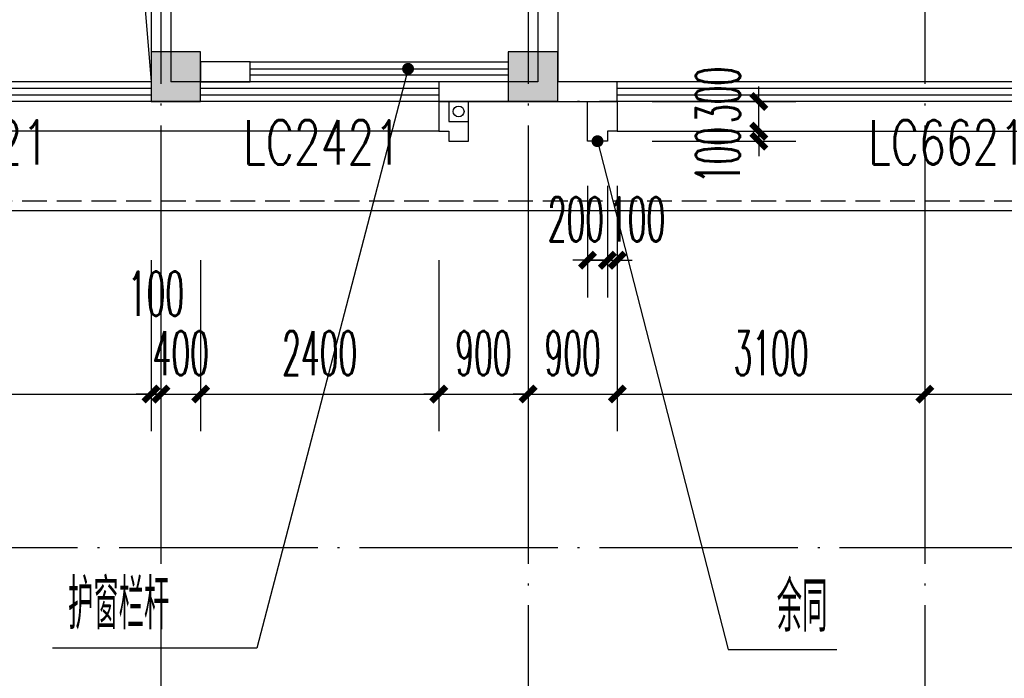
# Model space of a CAD drawing. Extents: x 1779708 to 7299578, y -1121471 to 88434.
# Tile 244 of 256: x 4460893 to 4470818, y -979659 to -973018. Entities that reach past the tile are written whole.
import ezdxf

# ---------------------------------------------------------------- set-up
doc = ezdxf.new("R2010")
doc.units = 0
doc.header["$LTSCALE"] = 1000
doc.header["$MEASUREMENT"] = 0
doc.linetypes.add('DASH', pattern=[0.35, 0.25, -0.1])
doc.linetypes.add('DOTE', pattern=[2.42, 2, -0.2, 0.02, -0.2])
doc.layers.get('0').update_dxf_attribs({"linetype": 'CONTINUOUS'})
doc.layers.get('Defpoints').update_dxf_attribs({"linetype": 'CONTINUOUS'})
for name, color, linetype in [('11111111111111111111111111111', 50, 'DASH'), ('DIM_LEAD', 3, 'CONTINUOUS'), ('DIM_污水', 3, 'CONTINUOUS'), ('DOTE', 1, 'DOTE'), ('P_PS_DIM', 1, 'CONTINUOUS'), ('PUB_DIM', 3, 'CONTINUOUS'), ('PUB_TEXT', 7, 'CONTINUOUS'), ('WALL', 255, 'CONTINUOUS'), ('WINDOW', 2, 'CONTINUOUS'), ('WINDOW_TEXT', 7, 'CONTINUOUS'), ('修改', 6, 'CONTINUOUS'), ('墙柱', 2, 'CONTINUOUS'), ('室外构件', 4, 'CONTINUOUS'), ('看线', 3, 'CONTINUOUS')]:
    doc.layers.add(name, color=color, linetype=linetype)
doc.styles.add('_TCH_DIM', font='SIMPLEX.shx', dxfattribs={"width": 0.7, "bigfont": 'GBCBIG.shx'})
doc.styles.add('_TCH_DIM_T3', font='SIMPLEX.shx', dxfattribs={"width": 0.494118, "bigfont": 'GBCBIG.shx'})
doc.styles.add('_TCH_WINDOW', font='SIMPLEX', dxfattribs={"height": 3.5, "bigfont": 'GBCBIG'})
doc.dimstyles.new('_TCH_ARCH&&150', dxfattribs={"dimtxt": 446.25, "dimasz": 150, "dimexe": 375, "dimexo": 450, "dimgap": 189.375, "dimtad": 1, "dimdec": 0, "dimzin": 0, "dimdsep": 46, "dimtxsty": '_TCH_DIM_T3', "dimblk": 'ARCHTICK', "dimcen": 0.09, "dimdle": 225, "dimclrt": 7, "dimazin": 2, "dimtfac": 1, "dimtdec": 0, "dimtix": 1, "dimtmove": 2, "dimatfit": 3, "dimfxl": 250, "dimtolj": 1, "dimtzin": 0, "dimarcsym": 0})

# ---------------------------------------------------------------- blocks, each defined once
blk = doc.blocks.new('A$C159220C3')
at = {"layer": 'DOTE'}
for p, q in [((22300, 149200), (22300, 7200)), ((26000, 149200), (26000, 7200)), ((30000, 149200), (30000, 7200)), ((86800, 96200), (7200, 96200)), ((86800, 91700), (7200, 91700))]:
    blk.add_line(p, q, dxfattribs=at)
blk = doc.blocks.new('a1')
at = {"layer": '11111111111111111111111111111'}
for p, q in [((59122, 49135.6), (59122, 48935.6)), ((59322, 49135.6), (59122, 49135.6)), ((59322, 48935.6), (59322, 49135.6)), ((59122, 48935.6), (59322, 48935.6))]:
    blk.add_line(p, q, dxfattribs=at)
blk = doc.blocks.new('$WINLIB2D$00000001')
at = {"color": 0}
for points in [[(-0.5, 0.5), (-0.5, -0.5)], [(-0.5, 0.5), (0.5, 0.5)], [(0.5, -0.5), (0.5, 0.5)], [(0.5, 0.1667), (-0.5, 0.1667)], [(0.5, -0.1667), (-0.5, -0.1667)], [(-0.5, -0.5), (0.5, -0.5)]]:
    blk.add_lwpolyline(points, dxfattribs=at)
blk = doc.blocks.new('_ArchTick')
at = {"color": 0, "linetype": 'ByBlock', "const_width": 0.4}
blk.add_lwpolyline([(-0.5, -0.5), (0.5, 0.5)], dxfattribs=at)
blk = doc.blocks.new('*D4988')
at = {"layer": 'Defpoints', "color": 0, "transparency": 16777216}
for p in [(4470017.1, -974993.3), (4473517.1, -974993.3), (4473517.1, -976793.3)]:
    blk.add_point(p, dxfattribs=at)
at = {"layer": 'PUB_DIM', "color": 0, "lineweight": -2, "transparency": 16777216}
for p, q in [((4470017.1, -975443.3), (4470017.1, -977168.3)), ((4473517.1, -975443.3), (4473517.1, -977168.3)), ((4469792.1, -976793.3), (4473742.1, -976793.3))]:
    blk.add_line(p, q, dxfattribs=at)
at = {"layer": 'PUB_DIM', "color": 0, "lineweight": -2, "transparency": 16777216, "xscale": 150, "yscale": 150, "zscale": 150, "rotation": 180}
blk.add_blockref('_ArchTick', (4470017.1, -976793.3), dxfattribs=at)
at = {"layer": 'PUB_DIM', "color": 0, "lineweight": -2, "transparency": 16777216, "xscale": 150, "yscale": 150, "zscale": 150}
blk.add_blockref('_ArchTick', (4473517.1, -976793.3), dxfattribs=at)
at = {"layer": 'PUB_DIM', "color": 7, "transparency": 16777216, "insert": (4471767.1, -976380.8), "char_height": 446.25, "attachment_point": 5, "style": '_TCH_DIM_T3'}
blk.add_mtext('\\A1;3500', dxfattribs=at)
blk = doc.blocks.new('*D4989')
at = {"layer": 'Defpoints', "color": 0, "transparency": 16777216}
for p in [(4466917.1, -974993.3), (4470017.1, -974993.3), (4470017.1, -976793.3)]:
    blk.add_point(p, dxfattribs=at)
at = {"layer": 'PUB_DIM', "color": 0, "lineweight": -2, "transparency": 16777216}
for p, q in [((4466917.1, -975443.3), (4466917.1, -977168.3)), ((4470017.1, -975443.3), (4470017.1, -977168.3)), ((4466692.1, -976793.3), (4470242.1, -976793.3))]:
    blk.add_line(p, q, dxfattribs=at)
at = {"layer": 'PUB_DIM', "color": 0, "lineweight": -2, "transparency": 16777216, "xscale": 150, "yscale": 150, "zscale": 150, "rotation": 180}
blk.add_blockref('_ArchTick', (4466917.1, -976793.3), dxfattribs=at)
at = {"layer": 'PUB_DIM', "color": 0, "lineweight": -2, "transparency": 16777216, "xscale": 150, "yscale": 150, "zscale": 150}
blk.add_blockref('_ArchTick', (4470017.1, -976793.3), dxfattribs=at)
at = {"layer": 'PUB_DIM', "color": 7, "transparency": 16777216, "insert": (4468467.1, -976380.8), "char_height": 446.25, "attachment_point": 5, "style": '_TCH_DIM_T3'}
blk.add_mtext('\\A1;3100', dxfattribs=at)
blk = doc.blocks.new('*D4990')
at = {"layer": 'Defpoints', "color": 0, "transparency": 16777216}
for p in [(4466017.1, -974993.3), (4466917.1, -974993.3), (4466917.1, -976793.3)]:
    blk.add_point(p, dxfattribs=at)
at = {"layer": 'PUB_DIM', "color": 0, "lineweight": -2, "transparency": 16777216}
for p, q in [((4466017.1, -975443.3), (4466017.1, -977168.3)), ((4466917.1, -975443.3), (4466917.1, -977168.3)), ((4466017.1, -976793.3), (4465867.1, -976793.3)), ((4466017.1, -976793.3), (4466917.1, -976793.3)), ((4466917.1, -976793.3), (4467067.1, -976793.3))]:
    blk.add_line(p, q, dxfattribs=at)
at = {"layer": 'PUB_DIM', "color": 0, "lineweight": -2, "transparency": 16777216, "xscale": 150, "yscale": 150, "zscale": 150}
blk.add_blockref('_ArchTick', (4466017.1, -976793.3), dxfattribs=at)
at = {"layer": 'PUB_DIM', "color": 0, "lineweight": -2, "transparency": 16777216, "xscale": 150, "yscale": 150, "zscale": 150, "rotation": 180}
blk.add_blockref('_ArchTick', (4466917.1, -976793.3), dxfattribs=at)
at = {"layer": 'PUB_DIM', "color": 7, "transparency": 16777216, "insert": (4466467.1, -976380.8), "char_height": 446.25, "attachment_point": 5, "style": '_TCH_DIM_T3'}
blk.add_mtext('\\A1;900', dxfattribs=at)
blk = doc.blocks.new('*D4991')
at = {"layer": 'Defpoints', "color": 0, "transparency": 16777216}
for p in [(4465117.1, -974993.3), (4466017.1, -974993.3), (4466017.1, -976793.3)]:
    blk.add_point(p, dxfattribs=at)
at = {"layer": 'PUB_DIM', "color": 0, "lineweight": -2, "transparency": 16777216}
for p, q in [((4465117.1, -975443.3), (4465117.1, -977168.3)), ((4466017.1, -975443.3), (4466017.1, -977168.3)), ((4465117.1, -976793.3), (4464967.1, -976793.3)), ((4465117.1, -976793.3), (4466017.1, -976793.3)), ((4466017.1, -976793.3), (4466167.1, -976793.3))]:
    blk.add_line(p, q, dxfattribs=at)
at = {"layer": 'PUB_DIM', "color": 0, "lineweight": -2, "transparency": 16777216, "xscale": 150, "yscale": 150, "zscale": 150}
blk.add_blockref('_ArchTick', (4465117.1, -976793.3), dxfattribs=at)
at = {"layer": 'PUB_DIM', "color": 0, "lineweight": -2, "transparency": 16777216, "xscale": 150, "yscale": 150, "zscale": 150, "rotation": 180}
blk.add_blockref('_ArchTick', (4466017.1, -976793.3), dxfattribs=at)
at = {"layer": 'PUB_DIM', "color": 7, "transparency": 16777216, "insert": (4465567.1, -976380.8), "char_height": 446.25, "attachment_point": 5, "style": '_TCH_DIM_T3'}
blk.add_mtext('\\A1;900', dxfattribs=at)
blk = doc.blocks.new('*D4992')
at = {"layer": 'Defpoints', "color": 0, "transparency": 16777216}
for p in [(4462717.1, -974993.3), (4465117.1, -974993.3), (4465117.1, -976793.3)]:
    blk.add_point(p, dxfattribs=at)
at = {"layer": 'PUB_DIM', "color": 0, "lineweight": -2, "transparency": 16777216}
for p, q in [((4462717.1, -975443.3), (4462717.1, -977168.3)), ((4465117.1, -975443.3), (4465117.1, -977168.3)), ((4462492.1, -976793.3), (4465342.1, -976793.3))]:
    blk.add_line(p, q, dxfattribs=at)
at = {"layer": 'PUB_DIM', "color": 0, "lineweight": -2, "transparency": 16777216, "xscale": 150, "yscale": 150, "zscale": 150, "rotation": 180}
blk.add_blockref('_ArchTick', (4462717.1, -976793.3), dxfattribs=at)
at = {"layer": 'PUB_DIM', "color": 0, "lineweight": -2, "transparency": 16777216, "xscale": 150, "yscale": 150, "zscale": 150}
blk.add_blockref('_ArchTick', (4465117.1, -976793.3), dxfattribs=at)
at = {"layer": 'PUB_DIM', "color": 7, "transparency": 16777216, "insert": (4463917.1, -976380.8), "char_height": 446.25, "attachment_point": 5, "style": '_TCH_DIM_T3'}
blk.add_mtext('\\A1;2400', dxfattribs=at)
blk = doc.blocks.new('*D4993')
at = {"layer": 'Defpoints', "color": 0, "transparency": 16777216}
for p in [(4462317.1, -974993.3), (4462717.1, -974993.3), (4462717.1, -976793.3)]:
    blk.add_point(p, dxfattribs=at)
at = {"layer": 'PUB_DIM', "color": 0, "lineweight": -2, "transparency": 16777216}
for p, q in [((4462317.1, -975443.3), (4462317.1, -977168.3)), ((4462717.1, -975443.3), (4462717.1, -977168.3)), ((4462317.1, -976793.3), (4462167.1, -976793.3)), ((4462317.1, -976793.3), (4462717.1, -976793.3)), ((4462717.1, -976793.3), (4462867.1, -976793.3))]:
    blk.add_line(p, q, dxfattribs=at)
at = {"layer": 'PUB_DIM', "color": 0, "lineweight": -2, "transparency": 16777216, "xscale": 150, "yscale": 150, "zscale": 150}
blk.add_blockref('_ArchTick', (4462317.1, -976793.3), dxfattribs=at)
at = {"layer": 'PUB_DIM', "color": 0, "lineweight": -2, "transparency": 16777216, "xscale": 150, "yscale": 150, "zscale": 150, "rotation": 180}
blk.add_blockref('_ArchTick', (4462717.1, -976793.3), dxfattribs=at)
at = {"layer": 'PUB_DIM', "color": 7, "transparency": 16777216, "insert": (4462517.1, -976380.8), "char_height": 446.25, "attachment_point": 5, "style": '_TCH_DIM_T3'}
blk.add_mtext('\\A1;400', dxfattribs=at)
blk = doc.blocks.new('*D4994')
at = {"layer": 'Defpoints', "color": 0, "transparency": 16777216}
for p in [(4462217.1, -974993.3), (4462317.1, -974993.3), (4462317.1, -976793.3)]:
    blk.add_point(p, dxfattribs=at)
at = {"layer": 'PUB_DIM', "color": 0, "lineweight": -2, "transparency": 16777216}
for p, q in [((4462217.1, -975443.3), (4462217.1, -977168.3)), ((4462317.1, -975443.3), (4462317.1, -977168.3)), ((4462217.1, -976793.3), (4462067.1, -976793.3)), ((4462217.1, -976793.3), (4462317.1, -976793.3)), ((4462317.1, -976793.3), (4462467.1, -976793.3))]:
    blk.add_line(p, q, dxfattribs=at)
at = {"layer": 'PUB_DIM', "color": 0, "lineweight": -2, "transparency": 16777216, "xscale": 150, "yscale": 150, "zscale": 150}
blk.add_blockref('_ArchTick', (4462217.1, -976793.3), dxfattribs=at)
at = {"layer": 'PUB_DIM', "color": 0, "lineweight": -2, "transparency": 16777216, "xscale": 150, "yscale": 150, "zscale": 150, "rotation": 180}
blk.add_blockref('_ArchTick', (4462317.1, -976793.3), dxfattribs=at)
at = {"layer": 'PUB_DIM', "color": 7, "transparency": 16777216, "insert": (4462267.1, -975780.8), "char_height": 446.25, "attachment_point": 5, "style": '_TCH_DIM_T3'}
blk.add_mtext('\\A1;100', dxfattribs=at)
blk = doc.blocks.new('*D4995')
at = {"layer": 'Defpoints', "color": 0, "transparency": 16777216}
for p in [(4458517.1, -974993.3), (4462217.1, -974993.3), (4462217.1, -976793.3)]:
    blk.add_point(p, dxfattribs=at)
at = {"layer": 'PUB_DIM', "color": 0, "lineweight": -2, "transparency": 16777216}
for p, q in [((4458517.1, -975443.3), (4458517.1, -977168.3)), ((4462217.1, -975443.3), (4462217.1, -977168.3)), ((4458292.1, -976793.3), (4462442.1, -976793.3))]:
    blk.add_line(p, q, dxfattribs=at)
at = {"layer": 'PUB_DIM', "color": 0, "lineweight": -2, "transparency": 16777216, "xscale": 150, "yscale": 150, "zscale": 150, "rotation": 180}
blk.add_blockref('_ArchTick', (4458517.1, -976793.3), dxfattribs=at)
at = {"layer": 'PUB_DIM', "color": 0, "lineweight": -2, "transparency": 16777216, "xscale": 150, "yscale": 150, "zscale": 150}
blk.add_blockref('_ArchTick', (4462217.1, -976793.3), dxfattribs=at)
at = {"layer": 'PUB_DIM', "color": 7, "transparency": 16777216, "insert": (4460367.1, -976380.8), "char_height": 446.25, "attachment_point": 5, "style": '_TCH_DIM_T3'}
blk.add_mtext('\\A1;3700', dxfattribs=at)
blk = doc.blocks.new('*D6505')
at = {"layer": 'Defpoints', "color": 0, "transparency": 16777216}
for p in [(4466817.1, -974243.3), (4466917.1, -974243.3), (4466917.1, -975443.3)]:
    blk.add_point(p, dxfattribs=at)
at = {"layer": 'PUB_DIM', "color": 0, "lineweight": -2, "transparency": 16777216}
for p, q in [((4466817.1, -974693.3), (4466817.1, -975818.3)), ((4466917.1, -974693.3), (4466917.1, -975818.3)), ((4466817.1, -975443.3), (4466667.1, -975443.3)), ((4466817.1, -975443.3), (4466917.1, -975443.3)), ((4466917.1, -975443.3), (4467067.1, -975443.3))]:
    blk.add_line(p, q, dxfattribs=at)
at = {"layer": 'PUB_DIM', "color": 0, "lineweight": -2, "transparency": 16777216, "xscale": 150, "yscale": 150, "zscale": 150}
blk.add_blockref('_ArchTick', (4466817.1, -975443.3), dxfattribs=at)
at = {"layer": 'PUB_DIM', "color": 0, "lineweight": -2, "transparency": 16777216, "xscale": 150, "yscale": 150, "zscale": 150, "rotation": 180}
blk.add_blockref('_ArchTick', (4466917.1, -975443.3), dxfattribs=at)
at = {"layer": 'PUB_DIM', "color": 7, "transparency": 16777216, "insert": (4467116.2, -975030.8), "char_height": 446.25, "attachment_point": 5, "style": '_TCH_DIM_T3'}
blk.add_mtext('\\A1;100', dxfattribs=at)
blk = doc.blocks.new('*D6506')
at = {"layer": 'Defpoints', "color": 0, "transparency": 16777216}
for p in [(4466617.1, -974243.3), (4466817.1, -974243.3), (4466817.1, -975443.3)]:
    blk.add_point(p, dxfattribs=at)
at = {"layer": 'PUB_DIM', "color": 0, "lineweight": -2, "transparency": 16777216}
for p, q in [((4466617.1, -974693.3), (4466617.1, -975818.3)), ((4466817.1, -974693.3), (4466817.1, -975818.3)), ((4466617.1, -975443.3), (4466467.1, -975443.3)), ((4466617.1, -975443.3), (4466817.1, -975443.3)), ((4466817.1, -975443.3), (4466967.1, -975443.3))]:
    blk.add_line(p, q, dxfattribs=at)
at = {"layer": 'PUB_DIM', "color": 0, "lineweight": -2, "transparency": 16777216, "xscale": 150, "yscale": 150, "zscale": 150}
blk.add_blockref('_ArchTick', (4466617.1, -975443.3), dxfattribs=at)
at = {"layer": 'PUB_DIM', "color": 0, "lineweight": -2, "transparency": 16777216, "xscale": 150, "yscale": 150, "zscale": 150, "rotation": 180}
blk.add_blockref('_ArchTick', (4466817.1, -975443.3), dxfattribs=at)
at = {"layer": 'PUB_DIM', "color": 7, "transparency": 16777216, "insert": (4466499.8, -975030.8), "char_height": 446.25, "attachment_point": 5, "style": '_TCH_DIM_T3'}
blk.add_mtext('\\A1;200', dxfattribs=at)
blk = doc.blocks.new('*D6507')
at = {"layer": 'Defpoints', "color": 0, "transparency": 16777216}
for p in [(4466817.1, -974143.3), (4468343, -974143.3), (4466817.1, -974243.3)]:
    blk.add_point(p, dxfattribs=at)
at = {"layer": 'PUB_DIM', "color": 0, "lineweight": -2, "transparency": 16777216}
for p, q in [((4468343, -974143.3), (4468343, -973993.3)), ((4467267.1, -974143.3), (4468718, -974143.3)), ((4468343, -974243.3), (4468343, -974143.3)), ((4467267.1, -974243.3), (4468718, -974243.3)), ((4468343, -974243.3), (4468343, -974393.3))]:
    blk.add_line(p, q, dxfattribs=at)
at = {"layer": 'PUB_DIM', "color": 0, "lineweight": -2, "transparency": 16777216, "xscale": 150, "yscale": 150, "zscale": 150}
for p, rotation in [((4468343, -974143.3), 270), ((4468343, -974243.3), 90)]:
    blk.add_blockref('_ArchTick', p, dxfattribs=dict(at, rotation=rotation))
at = {"layer": 'PUB_DIM', "color": 7, "transparency": 16777216, "insert": (4467930.2, -974383.2), "char_height": 446.25, "attachment_point": 5, "rotation": 90, "style": '_TCH_DIM_T3'}
blk.add_mtext('\\A1;100', dxfattribs=at)
blk = doc.blocks.new('*D6508')
at = {"layer": 'Defpoints', "color": 0, "transparency": 16777216}
for p in [(4466817.1, -973843.3), (4468343, -973843.3), (4466817.1, -974143.3)]:
    blk.add_point(p, dxfattribs=at)
at = {"layer": 'PUB_DIM', "color": 0, "lineweight": -2, "transparency": 16777216}
for p, q in [((4468343, -973843.3), (4468343, -973693.3)), ((4467267.1, -973843.3), (4468718, -973843.3)), ((4468343, -974143.3), (4468343, -973843.3)), ((4467267.1, -974143.3), (4468718, -974143.3)), ((4468343, -974143.3), (4468343, -974293.3))]:
    blk.add_line(p, q, dxfattribs=at)
at = {"layer": 'PUB_DIM', "color": 0, "lineweight": -2, "transparency": 16777216, "xscale": 150, "yscale": 150, "zscale": 150}
for p, rotation in [((4468343, -973843.3), 270), ((4468343, -974143.3), 90)]:
    blk.add_blockref('_ArchTick', p, dxfattribs=dict(at, rotation=rotation))
at = {"layer": 'PUB_DIM', "color": 7, "transparency": 16777216, "insert": (4467930.5, -973776.6), "char_height": 446.25, "attachment_point": 5, "rotation": 90, "style": '_TCH_DIM_T3'}
blk.add_mtext('\\A1;300', dxfattribs=at)

msp = doc.modelspace()

# ---------------------------------------------------------------- hatches: boundary and pattern name
at = {"layer": '墙柱'}
h = msp.add_hatch(color=256, dxfattribs=at)
h.paths.add_polyline_path([(4476347.1, -937943.3), (4476347.1, -938243.3), (4475447.1, -938243.3), (4475447.1, -937943.3)])
h.paths.add_polyline_path([(4474277.1, -935643.3), (4474877.1, -935643.3), (4474877.1, -936043.3), (4474277.1, -936043.3)])
h.paths.add_polyline_path([(4524317.1, -1005043.3), (4524917.1, -1005043.3), (4524917.1, -1005643.3), (4524317.1, -1005643.3)])
h.paths.add_polyline_path([(4516217.1, -1005043.3), (4516817.1, -1005043.3), (4516817.1, -1005643.3), (4516217.1, -1005643.3)])
h.paths.add_polyline_path([(4524317.1, -995843.3), (4524917.1, -995843.3), (4524917.1, -996443.3), (4524317.1, -996443.3)])
h.paths.add_polyline_path([(4516217.1, -995843.3), (4516817.1, -995843.3), (4516817.1, -996443.3), (4516217.1, -996443.3)])
h.paths.add_polyline_path([(4524317.1, -987243.3), (4524917.1, -987243.3), (4524917.1, -987843.3), (4524317.1, -987843.3)])
h.paths.add_polyline_path([(4516217.1, -987243.3), (4516817.1, -987243.3), (4516817.1, -987843.3), (4516217.1, -987843.3)])
h.paths.add_polyline_path([(4524317.1, -978043.3), (4524917.1, -978043.3), (4524917.1, -978643.3), (4524317.1, -978643.3)])
h.paths.add_polyline_path([(4516217.1, -978043.3), (4516817.1, -978043.3), (4516817.1, -978643.3), (4516217.1, -978643.3)])
h.paths.add_polyline_path([(4449717.1, -973843.3), (4450217.1, -973843.3), (4450217.1, -973343.3), (4449717.1, -973343.3)])
h.paths.add_polyline_path([(4449717.1, -967593.3), (4450217.1, -967593.3), (4450217.1, -967093.3), (4449717.1, -967093.3)])
h.paths.add_polyline_path([(4449717.1, -961043.3), (4450217.1, -961043.3), (4450217.1, -960543.3), (4449717.1, -960543.3)])
h.paths.add_polyline_path([(4524117.1, -932143.3), (4524817.1, -932143.3), (4524817.1, -932643.3), (4524117.1, -932643.3)])
h.paths.add_polyline_path([(4474067.1, -964543.3), (4474767.1, -964543.3), (4474767.1, -964043.3), (4474067.1, -964043.3)])
h.paths.add_polyline_path([(4516067.1, -932143.3), (4516767.1, -932143.3), (4516767.1, -932643.3), (4516067.1, -932643.3)])
h.paths.add_polyline_path([(4474067.1, -932143.3), (4474767.1, -932143.3), (4474767.1, -932643.3), (4474067.1, -932643.3)])
h.paths.add_polyline_path([(4449717.1, -955193.3), (4450217.1, -955193.3), (4450217.1, -954693.3), (4449717.1, -954693.3)])
h.paths.add_polyline_path([(4503717.1, -922843.3), (4504217.1, -922843.3), (4504217.1, -923343.3), (4503717.1, -923343.3)])
h.paths.add_polyline_path([(4465817.1, -973843.3), (4466317.1, -973843.3), (4466317.1, -973343.3), (4465817.1, -973343.3)])
h.paths.add_polyline_path([(4474117.1, -973843.3), (4474717.1, -973843.3), (4474717.1, -973343.3), (4474117.1, -973343.3)])
h.paths.add_polyline_path([(4491217.1, -964643.3), (4491817.1, -964643.3), (4491817.1, -964043.3), (4491217.1, -964043.3)])
h.paths.add_polyline_path([(4507717.1, -955843.3), (4508317.1, -955843.3), (4508317.1, -955243.3), (4507717.1, -955243.3)])
h.paths.add_polyline_path([(4462217.1, -967693.3), (4462717.1, -967693.3), (4462717.1, -966993.3), (4462217.1, -966993.3)])
h.paths.add_polyline_path([(4515917.1, -959943.3), (4516417.1, -959943.3), (4516417.1, -959443.3), (4515917.1, -959443.3)])
h.paths.add_polyline_path([(4465717.1, -935643.3), (4466317.1, -935643.3), (4466317.1, -936143.3), (4465717.1, -936143.3)])
h.paths.add_polyline_path([(4469917.1, -942243.3), (4470417.1, -942243.3), (4470417.1, -942743.3), (4469917.1, -942743.3)])
h.paths.add_polyline_path([(4469917.1, -948843.3), (4470417.1, -948843.3), (4470417.1, -949343.3), (4469917.1, -949343.3)])
h.paths.add_polyline_path([(4462217.1, -954593.3), (4462717.1, -954593.3), (4462717.1, -955293.3), (4462217.1, -955293.3)])
h.paths.add_polyline_path([(4469917.1, -961043.3), (4470417.1, -961043.3), (4470417.1, -960543.3), (4469917.1, -960543.3)])
h.paths.add_polyline_path([(4462217.1, -973843.3), (4462717.1, -973843.3), (4462717.1, -973343.3), (4462217.1, -973343.3)])
h.paths.add_polyline_path([(4504117.1, -947343.3), (4503617.1, -947343.3), (4503617.1, -947843.3), (4504117.1, -947843.3)])
h.paths.add_polyline_path([(4524117.1, -964543.3), (4524817.1, -964543.3), (4524817.1, -964043.3), (4524117.1, -964043.3)])
h.paths.add_polyline_path([(4457617.1, -935643.3), (4458117.1, -935643.3), (4458117.1, -936143.3), (4457617.1, -936143.3)])
h.paths.add_polyline_path([(4516067.1, -947243.3), (4516767.1, -947243.3), (4516767.1, -947843.3), (4516067.1, -947843.3)])
h.paths.add_polyline_path([(4524117.1, -947843.3), (4524817.1, -947843.3), (4524817.1, -947243.3), (4524117.1, -947243.3)])
h.paths.add_polyline_path([(4507717.1, -947843.3), (4508317.1, -947843.3), (4508317.1, -947243.3), (4507717.1, -947243.3)])
h.paths.add_polyline_path([(4515917.1, -955743.3), (4516417.1, -955743.3), (4516417.1, -955243.3), (4515917.1, -955243.3)])
h.paths.add_polyline_path([(4503617.1, -955743.3), (4504117.1, -955743.3), (4504117.1, -955243.3), (4503617.1, -955243.3)])
h.paths.add_polyline_path([(4499367.1, -935643.3), (4499867.1, -935643.3), (4499867.1, -936143.3), (4499367.1, -936143.3)])
h.paths.add_polyline_path([(4495417.1, -973843.3), (4495917.1, -973843.3), (4495917.1, -973343.3), (4495417.1, -973343.3)])
h.paths.add_polyline_path([(4491717.1, -961043.3), (4491217.1, -961043.3), (4491217.1, -960543.3), (4491717.1, -960543.3)])
h.paths.add_polyline_path([(4491717.1, -973843.3), (4491217.1, -973843.3), (4491217.1, -973343.3), (4491717.1, -973343.3)])
h.paths.add_polyline_path([(4474117.1, -961043.3), (4474617.1, -961043.3), (4474617.1, -960543.3), (4474117.1, -960543.3)])
h.paths.add_polyline_path([(4469917.1, -954693.3), (4470417.1, -954693.3), (4470417.1, -955193.3), (4469917.1, -955193.3)])
h.paths.add_polyline_path([(4462217.1, -960343.3), (4462717.1, -960343.3), (4462717.1, -961043.3), (4462217.1, -961043.3)])
h.paths.add_polyline_path([(4465717.1, -948843.3), (4466317.1, -948843.3), (4466317.1, -949343.3), (4465717.1, -949343.3)])
h.paths.add_polyline_path([(4457317.1, -948843.3), (4457917.1, -948843.3), (4457917.1, -949343.3), (4457317.1, -949343.3)])
h.paths.add_polyline_path([(4449717.1, -948843.3), (4450217.1, -948843.3), (4450217.1, -949343.3), (4449717.1, -949343.3)])
h.paths.add_polyline_path([(4465717.1, -942143.3), (4466317.1, -942143.3), (4466317.1, -942743.3), (4465717.1, -942743.3)])
h.paths.add_polyline_path([(4457617.1, -942143.3), (4458117.1, -942143.3), (4458117.1, -942743.3), (4457617.1, -942743.3)])
h.paths.add_polyline_path([(4524117.1, -961343.3), (4524817.1, -961343.3), (4524817.1, -960843.3), (4524117.1, -960843.3)])
h.paths.add_polyline_path([(4524317.1, -973843.3), (4524817.1, -973843.3), (4524817.1, -973343.3), (4524317.1, -973343.3)])
h.paths.add_polyline_path([(4516067.1, -964743.3), (4516767.1, -964743.3), (4516767.1, -964043.3), (4516067.1, -964043.3)])
h.paths.add_polyline_path([(4516017.1, -973843.3), (4516817.1, -973843.3), (4516817.1, -973343.3), (4516017.1, -973343.3)])
h.paths.add_polyline_path([(4507667.1, -964743.3), (4508367.1, -964743.3), (4508367.1, -964043.3), (4507667.1, -964043.3)])
h.paths.add_polyline_path([(4507717.1, -973843.3), (4508317.1, -973843.3), (4508317.1, -973343.3), (4507717.1, -973343.3)])
h.paths.add_polyline_path([(4499367.1, -961043.3), (4499867.1, -961043.3), (4499867.1, -960543.3), (4499367.1, -960543.3)])
h.paths.add_polyline_path([(4499267.1, -964543.3), (4499967.1, -964543.3), (4499967.1, -964043.3), (4499267.1, -964043.3)])
h.paths.add_polyline_path([(4499367.1, -973843.3), (4499867.1, -973843.3), (4499867.1, -973343.3), (4499367.1, -973343.3)])
h.paths.add_polyline_path([(4482317.1, -961043.3), (4482817.1, -961043.3), (4482817.1, -960543.3), (4482317.1, -960543.3)])
h.paths.add_polyline_path([(4482217.1, -964643.3), (4482817.1, -964643.3), (4482817.1, -964043.3), (4482217.1, -964043.3)])
h.paths.add_polyline_path([(4465717.1, -964643.3), (4466317.1, -964643.3), (4466317.1, -964043.3), (4465717.1, -964043.3)])
h.paths.add_polyline_path([(4482317.1, -973843.3), (4482817.1, -973843.3), (4482817.1, -973343.3), (4482317.1, -973343.3)])
h.paths.add_polyline_path([(4516067.1, -935643.3), (4516767.1, -935643.3), (4516767.1, -936243.3), (4516067.1, -936243.3)])
h.paths.add_polyline_path([(4524117.1, -922843.3), (4524817.1, -922843.3), (4524817.1, -923343.3), (4524117.1, -923343.3)])
h.paths.add_polyline_path([(4516117.1, -922843.3), (4516717.1, -922843.3), (4516717.1, -923343.3), (4516117.1, -923343.3)])
h.paths.add_polyline_path([(4507717.1, -935643.3), (4508317.1, -935643.3), (4508317.1, -936243.3), (4507717.1, -936243.3)])
h.paths.add_polyline_path([(4507667.1, -932143.3), (4508367.1, -932143.3), (4508367.1, -932643.3), (4507667.1, -932643.3)])
h.paths.add_polyline_path([(4507767.1, -922843.3), (4508267.1, -922843.3), (4508267.1, -923343.3), (4507767.1, -923343.3)])
h.paths.add_polyline_path([(4499317.1, -932043.3), (4499917.1, -932043.3), (4499917.1, -932643.3), (4499317.1, -932643.3)])
h.paths.add_polyline_path([(4499317.1, -922843.3), (4499917.1, -922843.3), (4499917.1, -923343.3), (4499317.1, -923343.3)])
h.paths.add_polyline_path([(4491217.1, -935643.3), (4491717.1, -935643.3), (4491717.1, -936143.3), (4491217.1, -936143.3)])
h.paths.add_polyline_path([(4491217.1, -932043.3), (4491817.1, -932043.3), (4491817.1, -932643.3), (4491217.1, -932643.3)])
h.paths.add_polyline_path([(4482317.1, -935643.3), (4482817.1, -935643.3), (4482817.1, -936143.3), (4482317.1, -936143.3)])
h.paths.add_polyline_path([(4482217.1, -932043.3), (4482817.1, -932043.3), (4482817.1, -932643.3), (4482217.1, -932643.3)])
h.paths.add_polyline_path([(4449217.1, -935343.3), (4449917.1, -935343.3), (4449917.1, -935843.3), (4449217.1, -935843.3)])
h.paths.add_polyline_path([(4449217.1, -932143.3), (4449917.1, -932143.3), (4449917.1, -932643.3), (4449217.1, -932643.3)])
h.paths.add_polyline_path([(4457267.1, -932143.3), (4457967.1, -932143.3), (4457967.1, -932643.3), (4457267.1, -932643.3)])
h.paths.add_polyline_path([(4465717.1, -932043.3), (4466317.1, -932043.3), (4466317.1, -932643.3), (4465717.1, -932643.3)])
h.paths.add_polyline_path([(4491217.1, -922843.3), (4491717.1, -922843.3), (4491717.1, -923343.3), (4491217.1, -923343.3)])
h.paths.add_polyline_path([(4482317.1, -922843.3), (4482817.1, -922843.3), (4482817.1, -923343.3), (4482317.1, -923343.3)])
h.paths.add_polyline_path([(4474117.1, -922843.3), (4474717.1, -922843.3), (4474717.1, -923343.3), (4474117.1, -923343.3)])
h.paths.add_polyline_path([(4465717.1, -922843.3), (4466317.1, -922843.3), (4466317.1, -923343.3), (4465717.1, -923343.3)])
h.paths.add_polyline_path([(4457267.1, -922843.3), (4457967.1, -922843.3), (4457967.1, -923343.3), (4457267.1, -923343.3)])
h.paths.add_polyline_path([(4449217.1, -922843.3), (4449717.1, -922843.3), (4449717.1, -923343.3), (4449217.1, -923343.3)])
h.paths.add_polyline_path([(4524117.1, -935643.3), (4524817.1, -935643.3), (4524817.1, -936243.3), (4524117.1, -936243.3)])
h.paths.add_polyline_path([(4449717.1, -1009843.3), (4450217.1, -1009843.3), (4450217.1, -1010343.3), (4449717.1, -1010343.3)])
h.paths.add_polyline_path([(4449717.1, -1016093.3), (4450217.1, -1016093.3), (4450217.1, -1016593.3), (4449717.1, -1016593.3)])
h.paths.add_polyline_path([(4449717.1, -1022643.3), (4450217.1, -1022643.3), (4450217.1, -1023143.3), (4449717.1, -1023143.3)])
h.paths.add_polyline_path([(4524117.1, -1051543.3), (4524817.1, -1051543.3), (4524817.1, -1051043.3), (4524117.1, -1051043.3)])
h.paths.add_polyline_path([(4474067.1, -1019143.3), (4474767.1, -1019143.3), (4474767.1, -1019643.3), (4474067.1, -1019643.3)])
h.paths.add_polyline_path([(4516067.1, -1051543.3), (4516767.1, -1051543.3), (4516767.1, -1051043.3), (4516067.1, -1051043.3)])
h.paths.add_polyline_path([(4474067.1, -1051543.3), (4474767.1, -1051543.3), (4474767.1, -1051043.3), (4474067.1, -1051043.3)])
h.paths.add_polyline_path([(4449717.1, -1028493.3), (4450217.1, -1028493.3), (4450217.1, -1028993.3), (4449717.1, -1028993.3)])
h.paths.add_polyline_path([(4476347.1, -1045743.3), (4476347.1, -1045443.3), (4475447.1, -1045443.3), (4475447.1, -1045743.3)])
h.paths.add_polyline_path([(4503717.1, -1060843.3), (4504217.1, -1060843.3), (4504217.1, -1060343.3), (4503717.1, -1060343.3)])
h.paths.add_polyline_path([(4465817.1, -1009843.3), (4466317.1, -1009843.3), (4466317.1, -1010343.3), (4465817.1, -1010343.3)])
h.paths.add_polyline_path([(4474117.1, -1009843.3), (4474717.1, -1009843.3), (4474717.1, -1010343.3), (4474117.1, -1010343.3)])
h.paths.add_polyline_path([(4491217.1, -1019043.3), (4491817.1, -1019043.3), (4491817.1, -1019643.3), (4491217.1, -1019643.3)])
h.paths.add_polyline_path([(4507717.1, -1027843.3), (4508317.1, -1027843.3), (4508317.1, -1028443.3), (4507717.1, -1028443.3)])
h.paths.add_polyline_path([(4462217.1, -1015993.3), (4462717.1, -1015993.3), (4462717.1, -1016693.3), (4462217.1, -1016693.3)])
h.paths.add_polyline_path([(4515917.1, -1023743.3), (4516417.1, -1023743.3), (4516417.1, -1024243.3), (4515917.1, -1024243.3)])
h.paths.add_polyline_path([(4465717.1, -1048043.3), (4466317.1, -1048043.3), (4466317.1, -1047543.3), (4465717.1, -1047543.3)])
h.paths.add_polyline_path([(4469917.1, -1041443.3), (4470417.1, -1041443.3), (4470417.1, -1040943.3), (4469917.1, -1040943.3)])
h.paths.add_polyline_path([(4469917.1, -1034843.3), (4470417.1, -1034843.3), (4470417.1, -1034343.3), (4469917.1, -1034343.3)])
h.paths.add_polyline_path([(4462217.1, -1029093.3), (4462717.1, -1029093.3), (4462717.1, -1028393.3), (4462217.1, -1028393.3)])
h.paths.add_polyline_path([(4469917.1, -1022643.3), (4470417.1, -1022643.3), (4470417.1, -1023143.3), (4469917.1, -1023143.3)])
h.paths.add_polyline_path([(4462217.1, -1009843.3), (4462717.1, -1009843.3), (4462717.1, -1010343.3), (4462217.1, -1010343.3)])
h.paths.add_polyline_path([(4504117.1, -1036343.3), (4503617.1, -1036343.3), (4503617.1, -1035843.3), (4504117.1, -1035843.3)])
h.paths.add_polyline_path([(4524117.1, -1019143.3), (4524817.1, -1019143.3), (4524817.1, -1019643.3), (4524117.1, -1019643.3)])
h.paths.add_polyline_path([(4457617.1, -1048043.3), (4458117.1, -1048043.3), (4458117.1, -1047543.3), (4457617.1, -1047543.3)])
h.paths.add_polyline_path([(4516067.1, -1036443.3), (4516767.1, -1036443.3), (4516767.1, -1035843.3), (4516067.1, -1035843.3)])
h.paths.add_polyline_path([(4524117.1, -1035843.3), (4524817.1, -1035843.3), (4524817.1, -1036443.3), (4524117.1, -1036443.3)])
h.paths.add_polyline_path([(4507717.1, -1035843.3), (4508317.1, -1035843.3), (4508317.1, -1036443.3), (4507717.1, -1036443.3)])
h.paths.add_polyline_path([(4515917.1, -1027943.3), (4516417.1, -1027943.3), (4516417.1, -1028443.3), (4515917.1, -1028443.3)])
h.paths.add_polyline_path([(4503617.1, -1027943.3), (4504117.1, -1027943.3), (4504117.1, -1028443.3), (4503617.1, -1028443.3)])
h.paths.add_polyline_path([(4499367.1, -1048043.3), (4499867.1, -1048043.3), (4499867.1, -1047543.3), (4499367.1, -1047543.3)])
h.paths.add_polyline_path([(4495417.1, -1009843.3), (4495917.1, -1009843.3), (4495917.1, -1010343.3), (4495417.1, -1010343.3)])
h.paths.add_polyline_path([(4491717.1, -1022643.3), (4491217.1, -1022643.3), (4491217.1, -1023143.3), (4491717.1, -1023143.3)])
h.paths.add_polyline_path([(4491717.1, -1009843.3), (4491217.1, -1009843.3), (4491217.1, -1010343.3), (4491717.1, -1010343.3)])
h.paths.add_polyline_path([(4474117.1, -1022643.3), (4474617.1, -1022643.3), (4474617.1, -1023143.3), (4474117.1, -1023143.3)])
h.paths.add_polyline_path([(4469917.1, -1028993.3), (4470417.1, -1028993.3), (4470417.1, -1028493.3), (4469917.1, -1028493.3)])
h.paths.add_polyline_path([(4462217.1, -1023343.3), (4462717.1, -1023343.3), (4462717.1, -1022643.3), (4462217.1, -1022643.3)])
h.paths.add_polyline_path([(4465717.1, -1034843.3), (4466317.1, -1034843.3), (4466317.1, -1034343.3), (4465717.1, -1034343.3)])
h.paths.add_polyline_path([(4457317.1, -1034843.3), (4457917.1, -1034843.3), (4457917.1, -1034343.3), (4457317.1, -1034343.3)])
h.paths.add_polyline_path([(4449717.1, -1034843.3), (4450217.1, -1034843.3), (4450217.1, -1034343.3), (4449717.1, -1034343.3)])
h.paths.add_polyline_path([(4465717.1, -1041543.3), (4466317.1, -1041543.3), (4466317.1, -1040943.3), (4465717.1, -1040943.3)])
h.paths.add_polyline_path([(4457617.1, -1041543.3), (4458117.1, -1041543.3), (4458117.1, -1040943.3), (4457617.1, -1040943.3)])
h.paths.add_polyline_path([(4524117.1, -1022343.3), (4524817.1, -1022343.3), (4524817.1, -1022843.3), (4524117.1, -1022843.3)])
h.paths.add_polyline_path([(4524317.1, -1009843.3), (4524817.1, -1009843.3), (4524817.1, -1010343.3), (4524317.1, -1010343.3)])
h.paths.add_polyline_path([(4516067.1, -1018943.3), (4516767.1, -1018943.3), (4516767.1, -1019643.3), (4516067.1, -1019643.3)])
h.paths.add_polyline_path([(4516017.1, -1009843.3), (4516817.1, -1009843.3), (4516817.1, -1010343.3), (4516017.1, -1010343.3)])
h.paths.add_polyline_path([(4507667.1, -1018943.3), (4508367.1, -1018943.3), (4508367.1, -1019643.3), (4507667.1, -1019643.3)])
h.paths.add_polyline_path([(4507717.1, -1009843.3), (4508317.1, -1009843.3), (4508317.1, -1010343.3), (4507717.1, -1010343.3)])
h.paths.add_polyline_path([(4499367.1, -1022643.3), (4499867.1, -1022643.3), (4499867.1, -1023143.3), (4499367.1, -1023143.3)])
h.paths.add_polyline_path([(4499267.1, -1019143.3), (4499967.1, -1019143.3), (4499967.1, -1019643.3), (4499267.1, -1019643.3)])
h.paths.add_polyline_path([(4499367.1, -1009843.3), (4499867.1, -1009843.3), (4499867.1, -1010343.3), (4499367.1, -1010343.3)])
h.paths.add_polyline_path([(4482317.1, -1022643.3), (4482817.1, -1022643.3), (4482817.1, -1023143.3), (4482317.1, -1023143.3)])
h.paths.add_polyline_path([(4482217.1, -1019043.3), (4482817.1, -1019043.3), (4482817.1, -1019643.3), (4482217.1, -1019643.3)])
h.paths.add_polyline_path([(4465717.1, -1019043.3), (4466317.1, -1019043.3), (4466317.1, -1019643.3), (4465717.1, -1019643.3)])
h.paths.add_polyline_path([(4482317.1, -1009843.3), (4482817.1, -1009843.3), (4482817.1, -1010343.3), (4482317.1, -1010343.3)])
h.paths.add_polyline_path([(4516067.1, -1048043.3), (4516767.1, -1048043.3), (4516767.1, -1047443.3), (4516067.1, -1047443.3)])
h.paths.add_polyline_path([(4524117.1, -1060843.3), (4524817.1, -1060843.3), (4524817.1, -1060343.3), (4524117.1, -1060343.3)])
h.paths.add_polyline_path([(4516117.1, -1060843.3), (4516717.1, -1060843.3), (4516717.1, -1060343.3), (4516117.1, -1060343.3)])
h.paths.add_polyline_path([(4507717.1, -1048043.3), (4508317.1, -1048043.3), (4508317.1, -1047443.3), (4507717.1, -1047443.3)])
h.paths.add_polyline_path([(4507667.1, -1051543.3), (4508367.1, -1051543.3), (4508367.1, -1051043.3), (4507667.1, -1051043.3)])
h.paths.add_polyline_path([(4507767.1, -1060843.3), (4508267.1, -1060843.3), (4508267.1, -1060343.3), (4507767.1, -1060343.3)])
h.paths.add_polyline_path([(4499317.1, -1051643.3), (4499917.1, -1051643.3), (4499917.1, -1051043.3), (4499317.1, -1051043.3)])
h.paths.add_polyline_path([(4499317.1, -1060843.3), (4499917.1, -1060843.3), (4499917.1, -1060343.3), (4499317.1, -1060343.3)])
h.paths.add_polyline_path([(4491217.1, -1048043.3), (4491717.1, -1048043.3), (4491717.1, -1047543.3), (4491217.1, -1047543.3)])
h.paths.add_polyline_path([(4491217.1, -1051643.3), (4491817.1, -1051643.3), (4491817.1, -1051043.3), (4491217.1, -1051043.3)])
h.paths.add_polyline_path([(4482317.1, -1048043.3), (4482817.1, -1048043.3), (4482817.1, -1047543.3), (4482317.1, -1047543.3)])
h.paths.add_polyline_path([(4474277.1, -1048043.3), (4474877.1, -1048043.3), (4474877.1, -1047643.3), (4474277.1, -1047643.3)])
h.paths.add_polyline_path([(4482217.1, -1051643.3), (4482817.1, -1051643.3), (4482817.1, -1051043.3), (4482217.1, -1051043.3)])
h.paths.add_polyline_path([(4449217.1, -1048343.3), (4449917.1, -1048343.3), (4449917.1, -1047843.3), (4449217.1, -1047843.3)])
h.paths.add_polyline_path([(4449217.1, -1051543.3), (4449917.1, -1051543.3), (4449917.1, -1051043.3), (4449217.1, -1051043.3)])
h.paths.add_polyline_path([(4457267.1, -1051543.3), (4457967.1, -1051543.3), (4457967.1, -1051043.3), (4457267.1, -1051043.3)])
h.paths.add_polyline_path([(4465717.1, -1051643.3), (4466317.1, -1051643.3), (4466317.1, -1051043.3), (4465717.1, -1051043.3)])
h.paths.add_polyline_path([(4491217.1, -1060843.3), (4491717.1, -1060843.3), (4491717.1, -1060343.3), (4491217.1, -1060343.3)])
h.paths.add_polyline_path([(4482317.1, -1060843.3), (4482817.1, -1060843.3), (4482817.1, -1060343.3), (4482317.1, -1060343.3)])
h.paths.add_polyline_path([(4474117.1, -1060843.3), (4474717.1, -1060843.3), (4474717.1, -1060343.3), (4474117.1, -1060343.3)])
h.paths.add_polyline_path([(4465717.1, -1060843.3), (4466317.1, -1060843.3), (4466317.1, -1060343.3), (4465717.1, -1060343.3)])
h.paths.add_polyline_path([(4457267.1, -1060843.3), (4457967.1, -1060843.3), (4457967.1, -1060343.3), (4457267.1, -1060343.3)])
h.paths.add_polyline_path([(4449217.1, -1060843.3), (4449717.1, -1060843.3), (4449717.1, -1060343.3), (4449217.1, -1060343.3)])
h.paths.add_polyline_path([(4524117.1, -1048043.3), (4524817.1, -1048043.3), (4524817.1, -1047443.3), (4524117.1, -1047443.3)])

# ---------------------------------------------------------------- linework, layer by layer
at = {"layer": 'DIM_LEAD'}
for p, q in [((4464807.9, -973513.3), (4463283.9, -979356.5)), ((4466717.1, -974243.3), (4468032.8, -979367.8)), ((4463283.9, -979356.5), (4461223.1, -979356.5)), ((4468032.8, -979367.8), (4469130.9, -979367.8))]:
    msp.add_line(p, q, dxfattribs=at)
at = {"layer": 'DIM_LEAD', "const_width": 60}
for points in [[(4464815.4, -973484.3, 1), (4464800.3, -973542.3, 1)], [(4466709.6, -974214.3, 1), (4466724.6, -974272.4, 1)]]:
    msp.add_lwpolyline(points, format="xyb", close=True, dxfattribs=at)
at = {"layer": 'DIM_污水', "color": 7}
msp.add_circle((4465317.1, -973943.3), 55, dxfattribs=at)
at = {"layer": 'WALL'}
for p, q in [((4462217.1, -964283.3), (4462217.1, -973643.3)), ((4462417.1, -964383.3), (4462417.1, -973643.3)), ((4466117.1, -964643.3), (4466117.1, -973643.3)), ((4466317.1, -964743.3), (4466317.1, -973643.3)), ((4462217.1, -973643.3), (4462217.1, -973843.3)), ((4462717.1, -973643.3), (4462417.1, -973643.3)), ((4462717.1, -973843.3), (4462717.1, -973643.3)), ((4466117.1, -973643.3), (4465117.1, -973643.3)), ((4465117.1, -973643.3), (4465117.1, -973843.3)), ((4466917.1, -973643.3), (4466317.1, -973643.3)), ((4466917.1, -973843.3), (4466917.1, -973643.3)), ((4462217.1, -973843.3), (4462317.1, -973843.3)), ((4462317.1, -973843.3), (4462717.1, -973843.3)), ((4465117.1, -973843.3), (4466217.1, -973843.3)), ((4466217.1, -973843.3), (4466917.1, -973843.3))]:
    msp.add_line(p, q, dxfattribs=at)
for points in [[(4463217.1, -973643.3), (4463217.1, -973443.3), (4462717.1, -973443.3), (4462717.1, -973643.3), (4463217.1, -973643.3)], [(4465117.1, -973843.3), (4465117.1, -974143.3), (4465217.1, -974143.3), (4465217.1, -974243.3), (4465417.1, -974243.3), (4465417.1, -973843.3)], [(4466917.1, -973843.3), (4466917.1, -974143.3), (4466817.1, -974143.3), (4466817.1, -974243.3), (4466617.1, -974243.3), (4466617.1, -973843.3)]]:
    msp.add_lwpolyline(points, dxfattribs=at)
at = {"layer": '墙柱'}
for points in [[(4462217.1, -973843.3), (4462717.1, -973843.3), (4462717.1, -973343.3), (4462217.1, -973343.3)], [(4465817.1, -973843.3), (4466317.1, -973843.3), (4466317.1, -973343.3), (4465817.1, -973343.3)]]:
    msp.add_lwpolyline(points, close=True, dxfattribs=at)
at = {"layer": '室外构件'}
for points in [[(4449917.1, -952143.3), (4460582.8, -953993), (4462217.1, -973643.3)], [(4463217.1, -973513.3), (4465817.1, -973513.3)], [(4463217.1, -973573.3), (4465817.1, -973573.3)]]:
    msp.add_lwpolyline(points, dxfattribs=at)
msp.add_lwpolyline([(4463217.1, -973443.3), (4465817.1, -973443.3), (4465817.1, -973643.3), (4463217.1, -973643.3)], close=True, dxfattribs=at)
at = {"layer": '看线', "color": 190}
for p, q in [((4465117.1, -974143.3), (4458517.1, -974143.3)), ((4466917.1, -974143.3), (4473517.1, -974143.3))]:
    msp.add_line(p, q, dxfattribs=at)
msp.add_lwpolyline([(4508917.1, -923043.3), (4509017.1, -923043.3), (4509017.1, -921743.3), (4448917.1, -921743.3), (4448917.1, -974943.3), (4515517.1, -974943.3), (4515517.1, -974843.3)], dxfattribs=at)
at = {"layer": '看线', "color": 190, "linetype": 'DASH'}
msp.add_lwpolyline([(4508917.1, -922543.3), (4508917.1, -921843.3), (4449017.1, -921843.3), (4449017.1, -974843.3), (4515517.1, -974843.3)], dxfattribs=at)

# ---------------------------------------------------------------- block references
at = {"layer": 'P_PS_DIM', "color": 7}
msp.add_blockref('a1', (4406095.1, -1022978.9), dxfattribs=at)
at = {"layer": 'WINDOW'}
ref = msp.add_blockref('$WINLIB2D$00000001', (4460367.1, -973743.3), dxfattribs=dict(at, xscale=3700, yscale=-200, zscale=3700, rotation=180))
ref.add_attrib('A', 'LC3721', (4459594.6, -974478.9), dxfattribs={"layer": 'WINDOW_TEXT', "height": 446.25, "style": '_TCH_WINDOW', "width": 0.705882})
ref = msp.add_blockref('$WINLIB2D$00000001', (4463917.1, -973743.3), dxfattribs=dict(at, xscale=2400, yscale=-200, zscale=2400, rotation=179.9999999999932))
ref.add_attrib('A', 'LC2421', (4463144.6, -974478.9), dxfattribs={"layer": 'WINDOW_TEXT', "height": 446.25, "rotation": 360, "style": '_TCH_WINDOW', "width": 0.705882})
ref = msp.add_blockref('$WINLIB2D$00000001', (4470217.1, -973743.3), dxfattribs=dict(at, xscale=6600, yscale=-200, zscale=6600, rotation=179.9999999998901))
ref.add_attrib('A', 'LC6621', (4469444.6, -974478.9), dxfattribs={"layer": 'WINDOW_TEXT', "height": 446.25, "rotation": 360, "style": '_TCH_WINDOW', "width": 0.705882})
at = {"layer": '修改'}
msp.add_blockref('A$C159220C3', (4440017.1, -1070043.3), dxfattribs=at)

# ---------------------------------------------------------------- texts
at = {"layer": 'PUB_TEXT', "color": 7, "style": '_TCH_DIM', "width": 0.7}
for s, p in [('护窗栏杆', (4461380.6, -979165.4)), ('余同', (4468523.8, -979187.9))]:
    msp.add_text(s, height=506.38, dxfattribs=at).set_placement(p)

# ---------------------------------------------------------------- dimensions: what is measured, and where the dimension line sits
at = {"layer": 'PUB_DIM'}
for base, p1, p2, angle, picture, middle in [((4468343, -973843.3), (4466817.1, -974143.3), (4466817.1, -973843.3), 90, '*D6508', (4467930.5, -973776.6)), ((4468343, -974143.3), (4466817.1, -974243.3), (4466817.1, -974143.3), 90, '*D6507', (4467930.2, -974383.2)), ((4466817.1, -975443.3), (4466617.1, -974243.3), (4466817.1, -974243.3), 0, '*D6506', (4466499.8, -975030.8)), ((4466917.1, -975443.3), (4466817.1, -974243.3), (4466917.1, -974243.3), 0, '*D6505', (4467116.2, -975030.8)), ((4462317.1, -976793.3), (4462217.1, -974993.3), (4462317.1, -974993.3), 0, '*D4994', (4462267.1, -975780.8))]:
    dim = msp.add_linear_dim(base=base, p1=p1, p2=p2, angle=angle, dimstyle='_TCH_ARCH&&150', dxfattribs=at)
    dim.commit()
    dim.dimension.update_dxf_attribs({"geometry": picture, "text_midpoint": middle, "dimtype": 161})
for p1, p2, picture, middle in [((4458517.1, -974993.3), (4462217.1, -974993.3), '*D4995', (4460367.1, -976380.8)), ((4462317.1, -974993.3), (4462717.1, -974993.3), '*D4993', (4462517.1, -976380.8)), ((4462717.1, -974993.3), (4465117.1, -974993.3), '*D4992', (4463917.1, -976380.8)), ((4465117.1, -974993.3), (4466017.1, -974993.3), '*D4991', (4465567.1, -976380.8)), ((4466017.1, -974993.3), (4466917.1, -974993.3), '*D4990', (4466467.1, -976380.8)), ((4466917.1, -974993.3), (4470017.1, -974993.3), '*D4989', (4468467.1, -976380.8)), ((4470017.1, -974993.3), (4473517.1, -974993.3), '*D4988', (4471767.1, -976380.8))]:
    dim = msp.add_aligned_dim(p1=p1, p2=p2, distance=-1800, dimstyle='_TCH_ARCH&&150', dxfattribs=at)
    dim.commit()
    dim.dimension.update_dxf_attribs({"geometry": picture, "text_midpoint": middle})

doc.saveas('drawing.dxf')
